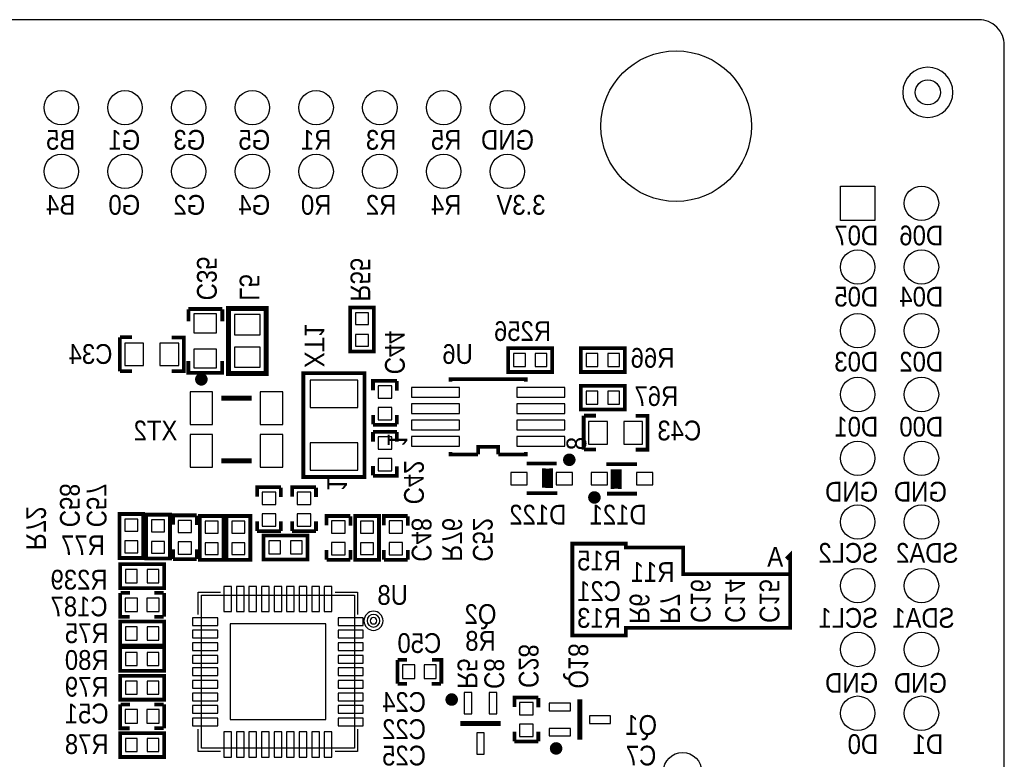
# Model space of a CAD drawing. Extents: x -2 to 286, y -2 to 81.
# Tile 8 of 8: x 246 to 286, y 52 to 81. Entities that reach past the tile are written whole.
import ezdxf
from ezdxf.enums import TextEntityAlignment as Align

# ---------------------------------------------------------------- set-up
doc = ezdxf.new("R2010")
doc.units = 0
doc.header["$MEASUREMENT"] = 0
for name, color, linetype in [('BG_OUTLINE', 6, 'CONTINUOUS'), ('BG_SILKSCREEN_BOTTOM', 7, 'CONTINUOUS'), ('PG_SILKSCREEN_BOTTOM', 7, 'CONTINUOUS'), ('PIN_BOTTOM', 1, 'CONTINUOUS'), ('RD_SILKSCREEN_BOTTOM', 2, 'CONTINUOUS')]:
    doc.layers.add(name, color=color, linetype=linetype)

msp = doc.modelspace()

# ---------------------------------------------------------------- linework, layer by layer
at = {"layer": 'BG_OUTLINE'}
msp.add_lwpolyline([(164.8186259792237, 0), (284.7066259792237, 0, 0.4142140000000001), (285.7226259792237, 1.016), (285.7226259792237, 80.21320000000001, 0.4142140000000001), (284.7066259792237, 81.2292), (164.8186259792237, 81.2292, 0.4142140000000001), (163.8026259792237, 80.21320000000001), (163.8026259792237, 1.016, 0.4142140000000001), (164.8186259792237, 0)], format="xyb", dxfattribs=at)
at = {"layer": 'BG_SILKSCREEN_BOTTOM', "const_width": 0.1524}
msp.add_lwpolyline([(277.0358259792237, 59.7408), (277.1882259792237, 59.8932), (277.1882259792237, 56.9976), (270.6350259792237, 56.9976), (270.6350259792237, 56.6928), (268.5014259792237, 56.6928), (268.5014259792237, 60.3504), (270.6350259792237, 60.3504), (270.6350259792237, 60.198), (272.9210259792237, 60.198), (272.9210259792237, 59.1312), (277.1882259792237, 59.1312)], dxfattribs=at)
at = {"layer": 'PG_SILKSCREEN_BOTTOM'}
for points in [[(283.6746239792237, 78.3336, 1), (281.6746279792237, 78.3336, 1), (283.6746239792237, 78.3336)], [(260.9576259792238, 57.277, 1), (260.1956259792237, 57.277, 1), (260.9576259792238, 57.277)], [(260.8306259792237, 57.277, 1), (260.3226259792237, 57.277, 1), (260.8306259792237, 57.277)], [(260.7036259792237, 57.277, 1), (260.4496259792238, 57.277, 1), (260.7036259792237, 57.277)]]:
    msp.add_lwpolyline(points, format="xyb", dxfattribs=at)
for points, const_width in [([(254.5460309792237, 69.702604), (253.1960209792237, 69.702604)], 0.150012), ([(253.2007199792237, 69.212612), (253.2007199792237, 69.687592)], 0.150012), ([(254.5507299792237, 69.687592), (254.5507299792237, 69.212612)], 0.150012), ([(256.2969289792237, 67.2338), (256.2969289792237, 69.723), (254.7983289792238, 69.723), (254.7983289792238, 67.13219999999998), (256.2969289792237, 67.13219999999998), (256.2969289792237, 67.2338)], 0.2), ([(260.5944309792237, 68.084802), (260.5944309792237, 69.759805), (259.6444209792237, 69.759805), (259.6444209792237, 68.009795), (260.5944309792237, 68.009795), (260.5944309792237, 68.084802)], 0.150012), ([(250.4624219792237, 68.56920500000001), (250.4624219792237, 67.219195)], 0.150012), ([(250.4774339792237, 68.57390399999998), (250.9524139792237, 68.57390399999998)], 0.150012), ([(252.5374239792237, 68.56920500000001), (253.0124299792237, 68.56920500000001), (253.0124299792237, 67.219195), (252.5374239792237, 67.219195)], 0.150012), ([(267.6250239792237, 68.140605), (265.9500209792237, 68.140605), (265.9500209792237, 67.190595), (267.7000309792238, 67.190595), (267.7000309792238, 68.140605), (267.6250239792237, 68.140605)], 0.150012), ([(270.5206239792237, 68.140605), (268.8456209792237, 68.140605), (268.8456209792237, 67.190595), (270.5956309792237, 67.190595), (270.5956309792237, 68.140605), (270.5206239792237, 68.140605)], 0.150012), ([(254.5460309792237, 67.627602), (254.5460309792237, 67.152596), (253.1960209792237, 67.152596), (253.1960209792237, 67.627602)], 0.150012), ([(250.9524139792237, 67.223894), (250.4774339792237, 67.223894)], 0.150012), ([(259.3018249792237, 63.0047), (260.2218129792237, 63.0047), (260.2218129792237, 67.1449), (257.7818389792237, 67.1449), (257.7818389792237, 63.0047), (259.3018249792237, 63.0047)], 0.150089), ([(261.5088309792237, 66.838805), (260.5588209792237, 66.838805), (260.5588209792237, 66.463799)], 0.150012), ([(261.5104319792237, 66.82770500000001), (261.5104319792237, 66.452699)], 0.150012), ([(263.6485019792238, 66.805048), (263.6485019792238, 66.905124), (266.6487499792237, 66.905124), (266.6487499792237, 66.805048)], 0.150114), ([(270.5206239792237, 66.64200500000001), (268.8456209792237, 66.64200500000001), (268.8456209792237, 65.69199499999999), (270.5956309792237, 65.69199499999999), (270.5956309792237, 66.64200500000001), (270.5206239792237, 66.64200500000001)], 0.150012), ([(255.7156249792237, 66.14701), (254.5156269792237, 66.14701)], 0.2), ([(260.5604209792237, 65.477695), (260.5604209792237, 65.10268899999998)], 0.150012), ([(261.5104319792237, 65.477695), (261.5104319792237, 65.10268899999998)], 0.150012), ([(261.5088309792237, 65.08879499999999), (260.5588209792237, 65.08879499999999)], 0.150012), ([(268.9536219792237, 65.44500500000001), (268.9536219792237, 64.09499499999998)], 0.150012), ([(268.9686339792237, 65.449704), (269.4436139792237, 65.449704)], 0.150012), ([(271.0286239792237, 65.44500500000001), (271.5036299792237, 65.44500500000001), (271.5036299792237, 64.09499499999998), (271.0286239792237, 64.09499499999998)], 0.150012), ([(260.5572199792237, 64.417905), (260.5572199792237, 64.792911)], 0.150012), ([(260.5588209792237, 64.80680500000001), (261.5088309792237, 64.80680500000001)], 0.150012), ([(261.5072309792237, 64.417905), (261.5072309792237, 64.792911)], 0.150012), ([(264.7485759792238, 63.904876), (263.6485019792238, 63.904876), (263.6485019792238, 64.004952)], 0.150114), ([(264.7485759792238, 63.904876), (264.7485759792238, 64.205104), (265.5486759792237, 64.205104), (265.5486759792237, 63.904876)], 0.150114), ([(266.6487499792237, 64.004952), (266.6487499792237, 63.904876), (265.5486759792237, 63.904876)], 0.150114), ([(269.4436139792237, 64.099694), (268.9686339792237, 64.099694)], 0.150012), ([(255.7156249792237, 63.64699), (254.5156269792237, 63.64699)], 0.2), ([(267.8822249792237, 63.541199), (266.6822269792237, 63.541199)], 0.150012), ([(269.8576339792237, 63.51620500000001), (271.0826249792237, 63.51620500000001)], 0.150012), ([(260.5572199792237, 63.06789499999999), (260.5572199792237, 63.442901)], 0.150012), ([(260.5588209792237, 63.056795), (261.5088309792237, 63.056795), (261.5088309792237, 63.431801)], 0.150012), ([(267.3681289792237, 63.351207), (267.3681289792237, 62.576202)], 0.150012), ([(267.5072189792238, 63.341199), (267.5072189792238, 62.56619399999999)], 0.150012), ([(267.6635309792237, 63.349099), (267.6635309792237, 62.574094)], 0.150012), ([(270.1013209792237, 62.533301), (270.1013209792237, 63.30830600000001)], 0.150012), ([(270.2576329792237, 62.541201), (270.2576329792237, 63.316206)], 0.150012), ([(270.3967229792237, 62.531193), (270.3967229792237, 63.306198)], 0.150012), ([(256.8860309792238, 62.597005), (255.9360209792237, 62.597005), (255.9360209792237, 62.22199899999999)], 0.150012), ([(256.8876319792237, 62.585905), (256.8876319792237, 62.21089899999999)], 0.150012), ([(258.2830309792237, 62.597005), (257.3330209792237, 62.597005), (257.3330209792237, 62.22199899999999)], 0.150012), ([(258.2846319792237, 62.585905), (258.2846319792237, 62.21089899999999)], 0.150012), ([(267.9072179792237, 62.36619499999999), (266.6822269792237, 62.36619499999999)], 0.150012), ([(269.8826269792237, 62.341201), (271.0826249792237, 62.341201)], 0.150012), ([(250.4496209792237, 61.45519799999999), (250.4496209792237, 59.78019499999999), (251.3996309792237, 59.78019499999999), (251.3996309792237, 61.530205), (250.4496209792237, 61.530205), (250.4496209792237, 61.45519799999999)], 0.150012), ([(252.4664309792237, 59.829802), (252.4664309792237, 61.504805), (251.5164209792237, 61.504805), (251.5164209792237, 59.75479499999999), (252.4664309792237, 59.75479499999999), (252.4664309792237, 59.829802)], 0.150012), ([(253.5332309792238, 61.479405), (252.5832209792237, 61.479405), (252.5832209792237, 61.104399)], 0.150012), ([(253.5348319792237, 61.468305), (253.5348319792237, 61.093299)], 0.150012), ([(254.6000309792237, 59.779002), (254.6000309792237, 61.454005), (253.6500209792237, 61.454005), (253.6500209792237, 59.70399499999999), (254.6000309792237, 59.70399499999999), (254.6000309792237, 59.779002)], 0.150012), ([(255.6668309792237, 59.779002), (255.6668309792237, 61.454005), (254.7168209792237, 61.454005), (254.7168209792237, 59.70399499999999), (255.6668309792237, 59.70399499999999), (255.6668309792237, 59.779002)], 0.150012), ([(255.9376209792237, 61.23589499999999), (255.9376209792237, 60.860889)], 0.150012), ([(256.8876319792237, 61.23589499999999), (256.8876319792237, 60.860889)], 0.150012), ([(257.3346209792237, 61.23589499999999), (257.3346209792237, 60.860889)], 0.150012), ([(258.2846319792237, 61.23589499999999), (258.2846319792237, 60.860889)], 0.150012), ([(259.6546309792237, 61.454005), (258.7046209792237, 61.454005), (258.7046209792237, 61.07899899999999)], 0.150012), ([(259.6562319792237, 61.442905), (259.6562319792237, 61.06789899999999)], 0.150012), ([(260.7976309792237, 59.779002), (260.7976309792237, 61.454005), (259.8476209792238, 61.454005), (259.8476209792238, 59.70399499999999), (260.7976309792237, 59.70399499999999), (260.7976309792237, 59.779002)], 0.150012), ([(261.9406309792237, 61.454005), (260.9906209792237, 61.454005), (260.9906209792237, 61.07899899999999)], 0.150012), ([(261.9422319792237, 61.442905), (261.9422319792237, 61.06789899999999)], 0.150012), ([(256.8860309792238, 60.84699499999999), (255.9360209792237, 60.84699499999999)], 0.150012), ([(258.2830309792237, 60.84699499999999), (257.3330209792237, 60.84699499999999)], 0.150012), ([(257.8714239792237, 60.673005), (256.1964209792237, 60.673005), (256.1964209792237, 59.722995), (257.9464309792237, 59.722995), (257.9464309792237, 60.673005), (257.8714239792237, 60.673005)], 0.150012), ([(252.5848209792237, 60.118295), (252.5848209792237, 59.743289)], 0.150012), ([(253.5348319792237, 60.118295), (253.5348319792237, 59.743289)], 0.150012), ([(258.7062209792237, 60.092895), (258.7062209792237, 59.71788899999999)], 0.150012), ([(259.6562319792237, 60.092895), (259.6562319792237, 59.71788899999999)], 0.150012), ([(260.9922209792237, 60.092895), (260.9922209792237, 59.71788899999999)], 0.150012), ([(261.9422319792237, 60.092895), (261.9422319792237, 59.71788899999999)], 0.150012), ([(253.5332309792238, 59.72939499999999), (252.5832209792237, 59.72939499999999)], 0.150012), ([(259.6546309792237, 59.70399499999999), (258.7046209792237, 59.70399499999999)], 0.150012), ([(261.9406309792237, 59.70399499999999), (260.9906209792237, 59.70399499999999)], 0.150012), ([(250.5564279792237, 58.579995), (252.2314309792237, 58.579995), (252.2314309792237, 59.530005), (250.4814209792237, 59.530005), (250.4814209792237, 58.579995), (250.5564279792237, 58.579995)], 0.150012), ([(250.4814209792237, 58.387005), (250.4814209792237, 57.43699499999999), (250.8564269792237, 57.43699499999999)], 0.150012), ([(250.4925209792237, 58.388606), (250.8675269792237, 58.388606)], 0.150012), ([(251.8425309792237, 58.388606), (252.2175369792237, 58.388606)], 0.150012), ([(252.2314309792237, 58.387005), (252.2314309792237, 57.43699499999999)], 0.150012), ([(250.5564279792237, 56.29399499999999), (252.2314309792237, 56.29399499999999), (252.2314309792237, 57.244005), (250.4814209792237, 57.244005), (250.4814209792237, 56.29399499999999), (250.5564279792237, 56.29399499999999)], 0.150012), ([(251.8425309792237, 57.43859499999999), (252.2175369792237, 57.43859499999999)], 0.150012), ([(252.1564239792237, 56.228005), (250.4814209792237, 56.228005), (250.4814209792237, 55.277995), (252.2314309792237, 55.277995), (252.2314309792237, 56.228005), (252.1564239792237, 56.228005)], 0.150012), ([(261.5304209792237, 54.76999499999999), (261.5304209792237, 55.72000500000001)], 0.150012), ([(261.9193209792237, 55.718405), (261.5443149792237, 55.718405)], 0.150012), ([(263.2804309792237, 54.76999499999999), (263.2804309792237, 55.72000500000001), (262.9054249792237, 55.72000500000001)], 0.150012), ([(252.1564239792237, 55.085005), (250.4814209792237, 55.085005), (250.4814209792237, 54.134995), (252.2314309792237, 54.134995), (252.2314309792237, 55.085005), (252.1564239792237, 55.085005)], 0.150012), ([(261.9193209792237, 54.76839399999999), (261.5443149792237, 54.76839399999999)], 0.150012), ([(263.2693309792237, 54.76839399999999), (262.8943249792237, 54.76839399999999)], 0.150012), ([(267.1476309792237, 54.215005), (266.1976209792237, 54.215005), (266.1976209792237, 53.839999)], 0.150012), ([(267.1492319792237, 54.203905), (267.1492319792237, 53.828899)], 0.150012), ([(268.8062259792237, 54.139998), (268.8062259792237, 52.540002)], 0.2), ([(250.4814209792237, 53.942005), (250.4814209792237, 52.991995), (250.8564269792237, 52.991995)], 0.150012), ([(250.4925209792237, 53.943606), (250.8675269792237, 53.943606)], 0.150012), ([(251.8425309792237, 53.943606), (252.2175369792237, 53.943606)], 0.150012), ([(252.2314309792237, 53.942005), (252.2314309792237, 52.991995)], 0.150012), ([(251.8425309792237, 52.99359499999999), (252.2175369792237, 52.99359499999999)], 0.150012), ([(265.6438239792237, 53.18760000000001), (264.0438279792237, 53.18760000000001)], 0.2), ([(252.1564239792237, 52.799005), (250.4814209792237, 52.799005), (250.4814209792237, 51.848995), (252.2314309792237, 51.848995), (252.2314309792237, 52.799005), (252.1564239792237, 52.799005)], 0.150012), ([(266.1992209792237, 52.85389499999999), (266.1992209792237, 52.478889)], 0.150012), ([(267.1492319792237, 52.85389499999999), (267.1492319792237, 52.478889)], 0.150012), ([(267.1476309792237, 52.46499499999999), (266.1976209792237, 52.46499499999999)], 0.150012)]:
    msp.add_lwpolyline(points, dxfattribs=dict(at, const_width=const_width))
at = {"layer": 'PG_SILKSCREEN_BOTTOM', "const_width": 0.250012}
for points in [[(253.8406219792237, 66.896996, 1.000032), (253.5906349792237, 66.896996, 0.9999680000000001), (253.8406219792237, 66.896996)], [(268.5072169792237, 63.691211, 1.000012), (268.2572299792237, 63.691186, 0.9999879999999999), (268.5072169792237, 63.691211)], [(269.5076219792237, 62.191189, 0.9999879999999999), (269.2576349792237, 62.191214, 1.000012), (269.5076219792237, 62.191189)], [(263.8188339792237, 54.137611, 1.000014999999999), (263.5688219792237, 54.137585, 0.999985), (263.8188339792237, 54.137611)], [(267.9812339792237, 52.18999, 0.9999819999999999), (267.7312219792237, 52.190015, 1.000018), (267.9812339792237, 52.18999)]]:
    msp.add_lwpolyline(points, format="xyb", dxfattribs=at)
at = {"layer": 'PG_SILKSCREEN_BOTTOM'}
for points in [[(253.5916259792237, 57.53099999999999), (253.5916259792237, 58.42), (254.4806259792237, 58.42)], [(259.8166579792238, 52.19496799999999), (253.7165939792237, 52.19496799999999), (253.7165939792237, 58.29503199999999), (259.8166579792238, 58.29503199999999), (259.8166579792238, 52.19496799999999)], [(259.0526259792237, 58.42), (259.9416259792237, 58.42), (259.9416259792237, 57.53099999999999)], [(254.4806259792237, 52.07), (253.5916259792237, 52.07), (253.5916259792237, 52.959)], [(259.9416259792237, 52.959), (259.9416259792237, 52.07), (259.0526259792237, 52.07)]]:
    msp.add_lwpolyline(points, dxfattribs=at)
at = {"layer": 'PIN_BOTTOM'}
for points in [[(279.1948259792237, 73.2282), (279.1948259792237, 74.5998), (280.5664259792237, 74.5998), (280.5664259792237, 73.2282)], [(253.4210269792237, 69.502604), (253.4210269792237, 68.752593), (254.3210249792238, 68.752593), (254.3210249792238, 69.502604)], [(255.0374319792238, 69.477611), (255.0374319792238, 68.677612), (256.0574199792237, 68.677612), (256.0574199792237, 69.477611)], [(259.8594319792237, 69.54979699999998), (259.8594319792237, 69.079796), (260.3794199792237, 69.079796), (260.3794199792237, 69.54979699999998)], [(259.8594319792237, 68.68980400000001), (259.8594319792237, 68.21980299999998), (260.3794199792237, 68.21980299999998), (260.3794199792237, 68.68980400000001)], [(250.6624219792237, 67.444201), (251.4124329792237, 67.444201), (251.4124329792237, 68.344199), (250.6624219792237, 68.344199)], [(252.0624189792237, 67.444201), (252.8124299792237, 67.444201), (252.8124299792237, 68.344199), (252.0624189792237, 68.344199)], [(253.4210269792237, 68.10260699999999), (253.4210269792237, 67.35259599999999), (254.3210249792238, 67.35259599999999), (254.3210249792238, 68.10260699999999)], [(255.0374319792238, 68.177588), (255.0374319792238, 67.377589), (256.0574199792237, 67.377589), (256.0574199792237, 68.177588)], [(266.1600289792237, 67.405606), (266.6300299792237, 67.405606), (266.6300299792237, 67.92559399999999), (266.1600289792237, 67.92559399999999)], [(267.0200219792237, 67.405606), (267.4900229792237, 67.405606), (267.4900229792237, 67.92559399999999), (267.0200219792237, 67.92559399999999)], [(269.0556289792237, 67.405606), (269.5256299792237, 67.405606), (269.5256299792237, 67.92559399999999), (269.0556289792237, 67.92559399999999)], [(269.9156219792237, 67.405606), (270.3856229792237, 67.405606), (270.3856229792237, 67.92559399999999), (269.9156219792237, 67.92559399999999)], [(258.0518789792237, 65.779764), (259.9517729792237, 65.779764), (259.9517729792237, 66.869653), (258.0518789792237, 66.869653)], [(254.1656279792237, 66.39701), (253.2656299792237, 66.39701), (253.2656299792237, 65.097012), (254.1656279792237, 65.097012)], [(256.9656219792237, 66.39701), (256.0656239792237, 66.39701), (256.0656239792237, 65.097012), (256.9656219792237, 65.097012)], [(261.3038279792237, 66.148788), (261.3038279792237, 66.63878000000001), (260.7638239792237, 66.63878000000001), (260.7638239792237, 66.148788)], [(262.0960539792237, 66.57060600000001), (262.0960539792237, 66.18960600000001), (264.0010539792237, 66.18960600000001), (264.0010539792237, 66.57060600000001)], [(266.2961979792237, 66.57060600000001), (266.2961979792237, 66.18960600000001), (268.2011979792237, 66.18960600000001), (268.2011979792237, 66.57060600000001)], [(269.0556289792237, 65.90700600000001), (269.5256299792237, 65.90700600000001), (269.5256299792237, 66.426994), (269.0556289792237, 66.426994)], [(269.9156219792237, 65.90700600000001), (270.3856229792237, 65.90700600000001), (270.3856229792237, 66.426994), (269.9156219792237, 66.426994)], [(261.3038279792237, 65.288795), (261.3038279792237, 65.778786), (260.7638239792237, 65.778786), (260.7638239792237, 65.288795)], [(262.0960539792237, 65.92062), (262.0960539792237, 65.53962), (264.0010539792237, 65.53962), (264.0010539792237, 65.92062)], [(266.2961979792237, 65.92062), (266.2961979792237, 65.53962), (268.2011979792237, 65.53962), (268.2011979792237, 65.92062)], [(262.0960539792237, 65.27038), (262.0960539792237, 64.88938), (264.0010539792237, 64.88938), (264.0010539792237, 65.27038)], [(266.2961979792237, 65.27038), (266.2961979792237, 64.88938), (268.2011979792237, 64.88938), (268.2011979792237, 65.27038)], [(269.1536219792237, 64.320001), (269.9036329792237, 64.320001), (269.9036329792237, 65.219999), (269.1536219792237, 65.219999)], [(270.5536189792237, 64.320001), (271.3036299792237, 64.320001), (271.3036299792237, 65.219999), (270.5536189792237, 65.219999)], [(254.1656279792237, 64.696988), (253.2656299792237, 64.696988), (253.2656299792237, 63.39699), (254.1656279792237, 63.39699)], [(256.9656219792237, 64.696988), (256.0656239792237, 64.696988), (256.0656239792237, 63.39699), (256.9656219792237, 63.39699)], [(258.0518789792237, 63.279947), (259.9517729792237, 63.279947), (259.9517729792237, 64.36983599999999), (258.0518789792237, 64.36983599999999)], [(260.7638239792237, 64.606792), (260.7638239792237, 64.116801), (261.3038279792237, 64.116801), (261.3038279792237, 64.606792)], [(262.0960539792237, 64.62039399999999), (262.0960539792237, 64.23939399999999), (264.0010539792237, 64.23939399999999), (264.0010539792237, 64.62039399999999)], [(266.2961979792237, 64.62039399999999), (266.2961979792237, 64.23939399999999), (268.2011979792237, 64.23939399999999), (268.2011979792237, 64.62039399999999)], [(260.7638239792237, 63.746799), (260.7638239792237, 63.25680799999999), (261.3038279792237, 63.25680799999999), (261.3038279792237, 63.746799)], [(266.7072459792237, 62.69118800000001), (266.7072459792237, 63.191187), (266.0572349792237, 63.191187), (266.0572349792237, 62.69118800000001)], [(268.5072429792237, 62.69118800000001), (268.5072429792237, 63.191187), (267.8572309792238, 63.191187), (267.8572309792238, 62.69118800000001)], [(269.2576219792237, 63.1912), (269.2576219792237, 62.6912), (269.9076339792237, 62.6912), (269.9076339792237, 63.1912)], [(271.0576179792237, 63.1912), (271.0576179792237, 62.6912), (271.7076299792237, 62.6912), (271.7076299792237, 63.1912)], [(256.6810279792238, 61.90698799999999), (256.6810279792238, 62.39698), (256.1410239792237, 62.39698), (256.1410239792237, 61.90698799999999)], [(258.0780279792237, 61.90698799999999), (258.0780279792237, 62.39698), (257.5380239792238, 62.39698), (257.5380239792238, 61.90698799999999)], [(251.1846199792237, 60.85019599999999), (251.1846199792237, 61.320197), (250.6646319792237, 61.320197), (250.6646319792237, 60.85019599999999)], [(251.7314319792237, 61.294797), (251.7314319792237, 60.824796), (252.2514199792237, 60.824796), (252.2514199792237, 61.294797)], [(253.3282279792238, 60.789388), (253.3282279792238, 61.27938), (252.7882239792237, 61.27938), (252.7882239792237, 60.789388)], [(253.8650319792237, 61.243997), (253.8650319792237, 60.77399599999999), (254.3850199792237, 60.77399599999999), (254.3850199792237, 61.243997)], [(254.9318319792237, 61.243997), (254.9318319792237, 60.77399599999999), (255.4518199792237, 60.77399599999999), (255.4518199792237, 61.243997)], [(256.6810279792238, 61.04699499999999), (256.6810279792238, 61.536986), (256.1410239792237, 61.536986), (256.1410239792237, 61.04699499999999)], [(258.0780279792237, 61.04699499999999), (258.0780279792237, 61.536986), (257.5380239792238, 61.536986), (257.5380239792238, 61.04699499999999)], [(259.4496279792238, 60.76398799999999), (259.4496279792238, 61.25398), (258.9096239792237, 61.25398), (258.9096239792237, 60.76398799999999)], [(260.0626319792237, 61.243997), (260.0626319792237, 60.77399599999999), (260.5826199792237, 60.77399599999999), (260.5826199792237, 61.243997)], [(261.7356279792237, 60.76398799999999), (261.7356279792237, 61.25398), (261.1956239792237, 61.25398), (261.1956239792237, 60.76398799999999)], [(251.1846199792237, 59.990203), (251.1846199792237, 60.460204), (250.6646319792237, 60.460204), (250.6646319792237, 59.990203)], [(256.4064289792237, 59.93800600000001), (256.8764299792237, 59.93800600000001), (256.8764299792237, 60.45799399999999), (256.4064289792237, 60.45799399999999)], [(257.2664219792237, 59.93800600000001), (257.7364229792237, 59.93800600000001), (257.7364229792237, 60.45799399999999), (257.2664219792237, 60.45799399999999)], [(251.7314319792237, 60.434804), (251.7314319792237, 59.964803), (252.2514199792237, 59.964803), (252.2514199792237, 60.434804)], [(253.3282279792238, 59.92939499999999), (253.3282279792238, 60.41938599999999), (252.7882239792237, 60.41938599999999), (252.7882239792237, 59.92939499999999)], [(253.8650319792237, 60.384004), (253.8650319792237, 59.914003), (254.3850199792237, 59.914003), (254.3850199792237, 60.384004)], [(254.9318319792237, 60.384004), (254.9318319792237, 59.914003), (255.4518199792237, 59.914003), (255.4518199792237, 60.384004)], [(259.4496279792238, 59.90399499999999), (259.4496279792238, 60.393986), (258.9096239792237, 60.393986), (258.9096239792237, 59.90399499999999)], [(260.0626319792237, 60.384004), (260.0626319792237, 59.914003), (260.5826199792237, 59.914003), (260.5826199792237, 60.384004)], [(261.7356279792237, 59.90399499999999), (261.7356279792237, 60.393986), (261.1956239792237, 60.393986), (261.1956239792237, 59.90399499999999)], [(251.1614299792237, 59.31499399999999), (250.6914289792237, 59.31499399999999), (250.6914289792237, 58.795006), (251.1614299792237, 58.795006)], [(252.0214229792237, 59.31499399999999), (251.5514219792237, 59.31499399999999), (251.5514219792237, 58.795006), (252.0214229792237, 58.795006)], [(254.6142299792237, 58.64491700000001), (254.6142299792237, 57.64491899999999), (254.9190299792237, 57.64491899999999), (254.9190299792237, 58.64491700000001)], [(255.1141019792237, 58.64491700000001), (255.1141019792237, 57.64491899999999), (255.4189019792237, 57.64491899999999), (255.4189019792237, 58.64491700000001)], [(255.6142279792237, 58.64491700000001), (255.6142279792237, 57.64491899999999), (255.9190279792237, 57.64491899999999), (255.9190279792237, 58.64491700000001)], [(256.1140999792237, 58.64491700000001), (256.1140999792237, 57.64491899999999), (256.4188999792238, 57.64491899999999), (256.4188999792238, 58.64491700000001)], [(256.6142259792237, 58.64491700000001), (256.6142259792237, 57.64491899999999), (256.9190259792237, 57.64491899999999), (256.9190259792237, 58.64491700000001)], [(257.1143519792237, 58.64491700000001), (257.1143519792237, 57.64491899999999), (257.4191519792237, 57.64491899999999), (257.4191519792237, 58.64491700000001)], [(257.6142239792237, 58.64491700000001), (257.6142239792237, 57.64491899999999), (257.9190239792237, 57.64491899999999), (257.9190239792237, 58.64491700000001)], [(258.1143499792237, 58.64491700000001), (258.1143499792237, 57.64491899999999), (258.4191499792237, 57.64491899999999), (258.4191499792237, 58.64491700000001)], [(258.6142219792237, 58.64491700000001), (258.6142219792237, 57.64491899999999), (258.9190219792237, 57.64491899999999), (258.9190219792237, 58.64491700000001)], [(251.1714249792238, 58.182002), (250.6814339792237, 58.182002), (250.6814339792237, 57.641998), (251.1714249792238, 57.641998)], [(252.0314179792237, 58.182002), (251.5414269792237, 58.182002), (251.5414269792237, 57.641998), (252.0314179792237, 57.641998)], [(253.3667089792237, 57.09259599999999), (254.3667069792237, 57.09259599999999), (254.3667069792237, 57.397396), (253.3667089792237, 57.397396)], [(259.1665449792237, 57.09259599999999), (260.1665429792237, 57.09259599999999), (260.1665429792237, 57.397396), (259.1665449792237, 57.397396)], [(251.1614299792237, 57.02899399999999), (250.6914289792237, 57.02899399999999), (250.6914289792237, 56.509006), (251.1614299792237, 56.509006)], [(252.0214229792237, 57.02899399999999), (251.5514219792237, 57.02899399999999), (251.5514219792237, 56.509006), (252.0214229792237, 56.509006)], [(258.6716259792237, 53.34), (258.6716259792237, 57.14999999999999), (254.8616259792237, 57.14999999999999), (254.8616259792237, 53.34)], [(253.3667089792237, 56.59272399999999), (254.3667069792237, 56.59272399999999), (254.3667069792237, 56.89752399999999), (253.3667089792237, 56.89752399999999)], [(259.1665449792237, 56.59272399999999), (260.1665429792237, 56.59272399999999), (260.1665429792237, 56.89752399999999), (259.1665449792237, 56.89752399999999)], [(253.3667089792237, 56.092598), (254.3667069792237, 56.092598), (254.3667069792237, 56.397398), (253.3667089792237, 56.397398)], [(259.1665449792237, 56.092598), (260.1665429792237, 56.092598), (260.1665429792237, 56.397398), (259.1665449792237, 56.397398)], [(250.6914289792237, 55.49300600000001), (251.1614299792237, 55.49300600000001), (251.1614299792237, 56.01299399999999), (250.6914289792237, 56.01299399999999)], [(251.5514219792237, 55.49300600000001), (252.0214229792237, 55.49300600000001), (252.0214229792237, 56.01299399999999), (251.5514219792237, 56.01299399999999)], [(253.3667089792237, 55.59272599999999), (254.3667069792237, 55.59272599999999), (254.3667069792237, 55.897526), (253.3667089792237, 55.897526)], [(259.1665449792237, 55.59272599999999), (260.1665429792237, 55.59272599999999), (260.1665429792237, 55.897526), (259.1665449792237, 55.897526)], [(253.3667089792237, 55.0926), (254.3667069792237, 55.0926), (254.3667069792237, 55.3974), (253.3667089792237, 55.3974)], [(259.1665449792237, 55.0926), (260.1665429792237, 55.0926), (260.1665429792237, 55.3974), (259.1665449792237, 55.3974)], [(261.7304339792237, 54.97499799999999), (262.2204249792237, 54.97499799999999), (262.2204249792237, 55.515002), (261.7304339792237, 55.515002)], [(262.5904269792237, 54.97499799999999), (263.0804179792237, 54.97499799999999), (263.0804179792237, 55.515002), (262.5904269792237, 55.515002)], [(250.6914289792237, 54.35000600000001), (251.1614299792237, 54.35000600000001), (251.1614299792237, 54.86999399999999), (250.6914289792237, 54.86999399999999)], [(251.5514219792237, 54.35000600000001), (252.0214229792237, 54.35000600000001), (252.0214229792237, 54.86999399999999), (251.5514219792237, 54.86999399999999)], [(253.3667089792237, 54.59247399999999), (254.3667069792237, 54.59247399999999), (254.3667069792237, 54.89727399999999), (253.3667089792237, 54.89727399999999)], [(259.1665449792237, 54.59247399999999), (260.1665429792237, 54.59247399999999), (260.1665429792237, 54.89727399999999), (259.1665449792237, 54.89727399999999)], [(253.3667089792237, 54.092602), (254.3667069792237, 54.092602), (254.3667069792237, 54.397402), (253.3667089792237, 54.397402)], [(259.1665449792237, 54.092602), (260.1665429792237, 54.092602), (260.1665429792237, 54.397402), (259.1665449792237, 54.397402)], [(264.4938269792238, 54.412604), (264.1938269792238, 54.412604), (264.1938269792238, 53.56259300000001), (264.4938269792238, 53.56259300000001)], [(265.4938249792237, 54.412604), (265.1938249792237, 54.412604), (265.1938249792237, 53.56259300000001), (265.4938249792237, 53.56259300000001)], [(253.3667089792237, 53.59247599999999), (254.3667069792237, 53.59247599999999), (254.3667069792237, 53.897276), (253.3667089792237, 53.897276)], [(259.1665449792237, 53.59247599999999), (260.1665429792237, 53.59247599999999), (260.1665429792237, 53.897276), (259.1665449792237, 53.897276)], [(266.9426279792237, 53.524988), (266.9426279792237, 54.01498), (266.4026239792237, 54.01498), (266.4026239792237, 53.524988)], [(267.5812219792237, 53.98999899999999), (267.5812219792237, 53.689999), (268.4312329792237, 53.689999), (268.4312329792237, 53.98999899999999)], [(251.1714249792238, 53.737002), (250.6814339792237, 53.737002), (250.6814339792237, 53.196998), (251.1714249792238, 53.196998)], [(252.0314179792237, 53.737002), (251.5414269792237, 53.737002), (251.5414269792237, 53.196998), (252.0314179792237, 53.196998)], [(253.3667089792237, 53.092604), (254.3667069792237, 53.092604), (254.3667069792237, 53.397404), (253.3667089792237, 53.397404)], [(259.1665449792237, 53.092604), (260.1665429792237, 53.092604), (260.1665429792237, 53.397404), (259.1665449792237, 53.397404)], [(269.1812189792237, 53.49), (269.1812189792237, 53.18999999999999), (270.0312299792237, 53.18999999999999), (270.0312299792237, 53.49)], [(266.9426279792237, 52.664995), (266.9426279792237, 53.154986), (266.4026239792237, 53.154986), (266.4026239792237, 52.664995)], [(267.5812219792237, 52.990001), (267.5812219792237, 52.690001), (268.4312329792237, 52.690001), (268.4312329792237, 52.990001)], [(254.6142299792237, 52.845081), (254.6142299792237, 51.845083), (254.9190299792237, 51.845083), (254.9190299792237, 52.845081)], [(255.1141019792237, 52.845081), (255.1141019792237, 51.845083), (255.4189019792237, 51.845083), (255.4189019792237, 52.845081)], [(255.6142279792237, 52.845081), (255.6142279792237, 51.845083), (255.9190279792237, 51.845083), (255.9190279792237, 52.845081)], [(256.1140999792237, 52.845081), (256.1140999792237, 51.845083), (256.4188999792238, 51.845083), (256.4188999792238, 52.845081)], [(256.6142259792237, 52.845081), (256.6142259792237, 51.845083), (256.9190259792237, 51.845083), (256.9190259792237, 52.845081)], [(257.1143519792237, 52.845081), (257.1143519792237, 51.845083), (257.4191519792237, 51.845083), (257.4191519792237, 52.845081)], [(257.6142239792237, 52.845081), (257.6142239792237, 51.845083), (257.9190239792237, 51.845083), (257.9190239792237, 52.845081)], [(258.1143499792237, 52.845081), (258.1143499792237, 51.845083), (258.4191499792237, 51.845083), (258.4191499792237, 52.845081)], [(258.6142219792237, 52.845081), (258.6142219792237, 51.845083), (258.9190219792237, 51.845083), (258.9190219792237, 52.845081)], [(264.9938259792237, 52.81260699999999), (264.6938259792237, 52.81260699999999), (264.6938259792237, 51.96259600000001), (264.9938259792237, 51.96259600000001)], [(250.6914289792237, 52.064006), (251.1614299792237, 52.064006), (251.1614299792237, 52.583994), (250.6914289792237, 52.583994)], [(251.5514219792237, 52.064006), (252.0214229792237, 52.064006), (252.0214229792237, 52.583994), (251.5514219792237, 52.583994)]]:
    msp.add_lwpolyline(points, close=True, dxfattribs=at)
for centre, radius in [((272.6416259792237, 76.9874), 2.999994), ((282.6746259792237, 78.3336), 0.499999), ((248.1306259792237, 77.724), 0.6858), ((250.6706259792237, 77.724), 0.6858), ((253.2106259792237, 77.724), 0.6858), ((255.7506259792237, 77.724), 0.6858), ((258.2906259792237, 77.724), 0.6858), ((260.8306259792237, 77.724), 0.6858), ((263.3706259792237, 77.724), 0.6858), ((265.9106259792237, 77.724), 0.6858), ((248.1306259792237, 75.18399999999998), 0.6858), ((250.6706259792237, 75.18399999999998), 0.6858), ((253.2106259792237, 75.18399999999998), 0.6858), ((255.7506259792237, 75.18399999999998), 0.6858), ((258.2906259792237, 75.18399999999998), 0.6858), ((260.8306259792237, 75.18399999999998), 0.6858), ((263.3706259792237, 75.18399999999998), 0.6858), ((265.9106259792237, 75.18399999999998), 0.6858), ((282.4206259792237, 73.914), 0.6858), ((279.8806259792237, 71.374), 0.6858), ((282.4206259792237, 71.374), 0.6858), ((279.8806259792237, 68.834), 0.6858), ((282.4206259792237, 68.834), 0.6858), ((279.8806259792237, 66.294), 0.6858), ((282.4206259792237, 66.294), 0.6858), ((279.8806259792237, 63.75399999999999), 0.6858), ((282.4206259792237, 63.75399999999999), 0.6858), ((279.8806259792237, 61.214), 0.6858), ((282.4206259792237, 61.214), 0.6858), ((279.8806259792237, 58.67399999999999), 0.6858), ((282.4206259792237, 58.67399999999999), 0.6858), ((279.8806259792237, 56.134), 0.6858), ((282.4206259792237, 56.134), 0.6858), ((279.8806259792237, 53.594), 0.6858), ((282.4206259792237, 53.594), 0.6858), ((272.8956259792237, 51.267995), 0.762)]:
    msp.add_circle(centre, radius, dxfattribs=at)

# ---------------------------------------------------------------- texts
at = {"layer": 'BG_SILKSCREEN_BOTTOM', "text_generation_flag": 2, "width": 0.9032259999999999}
for s, p in [('B5', (248.6894259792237, 76.0476)), ('G1', (251.2802259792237, 76.0476)), ('G3', (253.8710259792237, 76.0476)), ('G5', (256.4618259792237, 76.0476)), ('R1', (258.9002259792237, 76.0476)), ('R3', (261.4910259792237, 76.0476)), ('R5', (264.0818259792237, 76.0476)), ('GND', (266.9774259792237, 76.0476)), ('B4', (248.6894259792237, 73.4568)), ('G0', (251.2802259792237, 73.4568)), ('G2', (253.8710259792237, 73.4568)), ('G4', (256.4618259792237, 73.4568)), ('R0', (258.9002259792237, 73.4568)), ('R2', (261.4910259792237, 73.4568)), ('R4', (264.0818259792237, 73.4568)), ('3.3V', (267.4346259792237, 73.4568)), ('D07', (280.6934259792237, 72.2376)), ('D06', (283.2842259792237, 72.2376)), ('D05', (280.6934259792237, 69.79919999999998)), ('D04', (283.2842259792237, 69.79919999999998)), ('D03', (280.6934259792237, 67.20839999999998)), ('D02', (283.2842259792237, 67.20839999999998)), ('D01', (280.6934259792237, 64.6176)), ('D00', (283.2842259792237, 64.6176)), ('GND', (280.6934259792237, 62.0268)), ('GND', (283.4366259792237, 62.0268)), ('SCL2', (280.6934259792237, 59.5884)), ('SDA2', (283.8938259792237, 59.5884)), ('SCL1', (280.6934259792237, 56.9976)), ('SDA1', (283.7414259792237, 56.9976)), ('GND', (280.6934259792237, 54.4068)), ('GND', (283.4366259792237, 54.4068)), ('D0', (280.6934259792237, 51.9684)), ('D1', (283.2842259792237, 51.9684))]:
    msp.add_text(s, height=0.7874, dxfattribs=at).set_placement(p)
at = {"layer": 'BG_SILKSCREEN_BOTTOM', "width": 0.9032259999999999}
msp.add_text('A', height=0.7874, dxfattribs=at).set_placement((276.2738259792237, 59.43599999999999))
at = {"layer": 'PG_SILKSCREEN_BOTTOM', "text_generation_flag": 2, "width": 0.9032259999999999}
for s, rotation, p in [('1', 270, (261.1387279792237, 64.205104)), ('8', 90, (269.0587019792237, 64.6049))]:
    msp.add_text(s, height=0.7874, rotation=rotation, dxfattribs=at).set_placement(p)
msp.add_text('1', height=0.7874, rotation=270, dxfattribs=at).set_placement((258.7326369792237, 62.705005), align=Align.CENTER)
at = {"layer": 'RD_SILKSCREEN_BOTTOM', "text_generation_flag": 2, "width": 0.9032259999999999}
for s, p in [('C35', (253.5408259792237, 70.9168)), ('R55', (259.6622259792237, 70.866)), ('L5', (255.2426259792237, 70.56119999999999)), ('C44', (261.0338259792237, 67.97039999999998)), ('C42', (261.7958259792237, 62.7888)), ('C58', (248.0798259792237, 61.8744)), ('C57', (249.1466259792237, 61.8744)), ('R72', (246.7336259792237, 60.96)), ('C48', (262.1006259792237, 60.5028)), ('R76', (263.3198259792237, 60.5028)), ('C52', (264.5390259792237, 60.5028)), ('C14', (274.5974259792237, 58.0644)), ('C16', (273.2258259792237, 58.0644)), ('C15', (275.9690259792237, 58.0644)), ('R6', (270.7874259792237, 57.7596)), ('R7', (272.0066259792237, 57.7596)), ('C28', (266.3678259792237, 55.4736)), ('Q18', (268.3490259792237, 55.4736)), ('R5', (263.9294259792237, 55.1688)), ('C8', (264.9962259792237, 55.1688))]:
    msp.add_text(s, height=0.7874, rotation=270, dxfattribs=at).set_placement(p, align=Align.CENTER)
for s, p in [('R256', (266.5202259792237, 68.4276)), ('C34', (249.2990259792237, 67.51319999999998)), ('R66', (271.7018259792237, 67.3608)), ('R67', (271.8542259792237, 65.8368)), ('XT2', (251.8898259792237, 64.4652)), ('C43', (272.7686259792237, 64.4652)), ('D122', (267.1298259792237, 61.1124)), ('D121', (270.3302259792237, 61.1124)), ('R77', (248.9942259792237, 59.8932)), ('R15', (269.5682259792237, 59.2836)), ('R239', (248.8418259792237, 58.5216)), ('R11', (271.7018259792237, 58.8264)), ('C21', (269.5682259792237, 58.0644)), ('C187', (248.8418259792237, 57.4548)), ('Q2', (264.8438259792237, 57.14999999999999)), ('R13', (269.5682259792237, 56.9976)), ('R75', (249.1466259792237, 56.38799999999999)), ('C50', (262.4054259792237, 55.9943)), ('R8', (264.8438259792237, 56.08319999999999)), ('R80', (249.1466259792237, 55.32119999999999)), ('R79', (249.1466259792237, 54.2544)), ('C24', (261.7958259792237, 53.6448)), ('C51', (249.1466259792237, 53.18760000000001)), ('Q1', (271.2446259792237, 52.7304)), ('C22', (261.7958259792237, 52.5653)), ('R78', (249.1466259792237, 51.9684)), ('C25', (261.7958259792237, 51.5112)), ('C7', (271.2446259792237, 51.5112))]:
    msp.add_text(s, height=0.7874, dxfattribs=at).set_placement(p, align=Align.CENTER)
msp.add_text('XT1', height=0.7874, rotation=270, dxfattribs=at).set_placement((257.8334259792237, 67.3608))
for s, p in [('U6', (264.5390259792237, 67.51319999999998)), ('U8', (261.9482259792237, 57.91199999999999))]:
    msp.add_text(s, height=0.7874, dxfattribs=at).set_placement(p)

doc.saveas('drawing.dxf')
